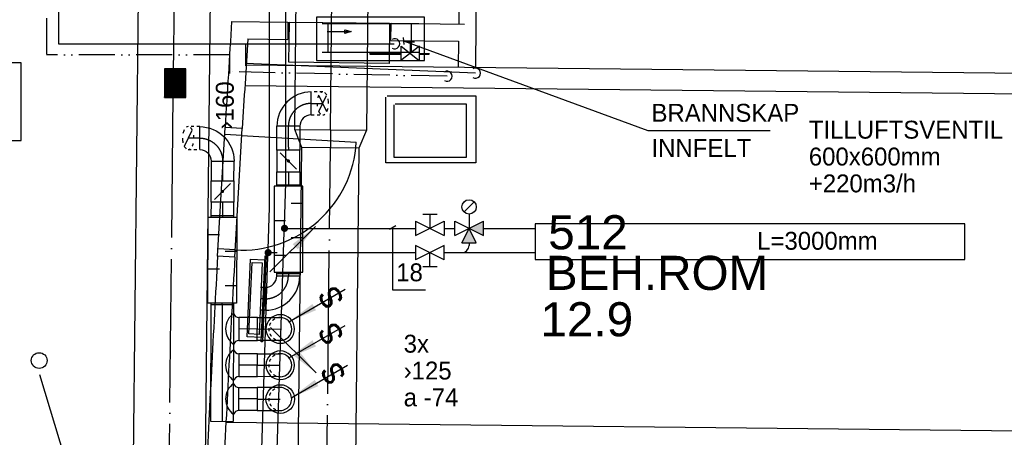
# Model space of a CAD drawing. Header units: millimetres. Extents: x 0 to 83248, y 0 to 52411.
# Tile 56 of 63: x 56048 to 62919, y 41918 to 44834. Entities that reach past the tile are written whole.
import ezdxf
from ezdxf.enums import TextEntityAlignment as Align

# ---------------------------------------------------------------- set-up
doc = ezdxf.new("R2010")
doc.units = ezdxf.units.MM
doc.header["$LTSCALE"] = 50
doc.header["$MEASUREMENT"] = 0
doc.header["$PDMODE"] = 1
for name, pattern in [('2V-CENT', [23, 20, -1.5, 0, -1.5]), ('V-GOMD', [0.8, 0.4, -0.4]), ('V-KU', [2, 1, 1]), ('V-KV', [2, 1, 1]), ('V-V', [2, 1, 1]), ('V-VV', [8, 5, -1, 0, -1, 0, -1])]:
    doc.linetypes.add(name, pattern=pattern)
doc.layers.get('0').update_dxf_attribs({"linetype": 'CONTINUOUS'})
for name, color, linetype in [('20605A200D001$0$832 Rominfo', 7, 'CONTINUOUS'), ('20605A200D001$0$A24-HEL1', 251, 'CONTINUOUS'), ('20605A200D001$0$A24-HEL2', 251, 'CONTINUOUS'), ('20605A200D001$0$A27-HEL1', 251, 'CONTINUOUS'), ('V060-', 3, 'CONTINUOUS'), ('V061-', 1, 'CONTINUOUS'), ('V070-', 3, 'CONTINUOUS'), ('V071-', 1, 'CONTINUOUS'), ('V080', 1, 'CONTINUOUS'), ('V080-', 3, 'CONTINUOUS'), ('V081', 1, 'CONTINUOUS'), ('V090-', 2, 'CONTINUOUS'), ('V091', 1, 'CONTINUOUS'), ('V110', 1, 'CONTINUOUS'), ('V110-', 6, 'CONTINUOUS'), ('V111', 3, 'CONTINUOUS'), ('V111-', 1, 'CONTINUOUS')]:
    doc.layers.add(name, color=color, linetype=linetype)
doc.styles.add('20605A200D001$0$Arial', font='arial.ttf', dxfattribs={"height": 238.125})
doc.styles.add('FISO', font='fiso')
doc.styles.add('ISO', font='ISO')
doc.styles.add('SIMPLEX', font='SIMPLEX')

# ---------------------------------------------------------------- blocks, each defined once
blk = doc.blocks.new('CBOJ90_PB', base_point=(86107, 31352))
at = {"color": 0, "linetype": 'ByBlock'}
blk.add_arc((86106, 31353), 1, 270, 360, dxfattribs=at)
blk = doc.blocks.new('KBOJ90_PB', base_point=(86107, 31352))
at = {"color": 0, "linetype": 'ByBlock'}
for p, q in [((86106.5, 31353), (86107.5, 31353)), ((86106, 31352.5), (86106, 31351.5))]:
    blk.add_line(p, q, dxfattribs=at)
for radius in [1.5, 0.5]:
    blk.add_arc((86106, 31353), radius, 270, 360, dxfattribs=at)
blk = doc.blocks.new('3BOJ90_PB', base_point=(86107, 31352))
for p in [(86107, 31353), (86106, 31352)]:
    blk.add_point(p)
at = {"color": 1, "linetype": '2V-CENT'}
blk.add_blockref('CBOJ90_PB', (86107, 31352), dxfattribs=at)
at = {"color": 0, "linetype": 'ByBlock'}
blk.add_blockref('KBOJ90_PB', (86107, 31352), dxfattribs=at)
at = {"style": 'ISO', "flags": 3}
blk.add_attdef('0', (86107, 31352), '', height=1, dxfattribs=at)
blk = doc.blocks.new('KSP_P', base_point=(16239.5, 22597.5))
at = {"color": 0, "linetype": 'ByBlock'}
for p, q in [((16240, 22598), (16239, 22598)), ((16239, 22598), (16239, 22597)), ((16240, 22597), (16240, 22598)), ((16239, 22597), (16240, 22597))]:
    blk.add_line(p, q, dxfattribs=at)
blk = doc.blocks.new('2SP_P', base_point=(16239.5, 22597.5))
for p in [(16239, 22597.5), (16240, 22597.5)]:
    blk.add_point(p)
at = {"color": 0, "linetype": 'ByBlock'}
blk.add_blockref('KSP_P', (16239.5, 22597.5), dxfattribs=at)
at = {"style": 'SIMPLEX', "flags": 3}
blk.add_attdef('0', (16239.5, 22597.5), '', height=1, dxfattribs=at)
blk = doc.blocks.new('SPJALL', base_point=(16229, 22594))
at = {"color": 1}
blk.add_line((16228.625, 22593.625), (16229.375, 22594.375), dxfattribs=at)
at = {"color": 1, "const_width": 0.075}
blk.add_lwpolyline([(16229, 22594.0375, -1), (16229, 22593.9625, -1), (16229, 22594.0375, -1)], format="xyb", dxfattribs=at)
blk = doc.blocks.new('LD_P')
for p, q in [((-0.5, 0.5), (-0.5, -0.5)), ((0.5, 0.5), (-0.5, 0.5)), ((0.5, -0.5), (0.5, 0.5)), ((-0.5, -0.5), (0.5, -0.5))]:
    blk.add_line(p, q)
at = {"color": 1}
for p, q in [((-0.3, 0.5), (-0.3, 0.1)), ((0.1, 0.5), (0.1, 0.1)), ((-0.1, -0.5), (-0.1, -0.1)), ((0.3, -0.5), (0.3, -0.1))]:
    blk.add_line(p, q, dxfattribs=at)
blk = doc.blocks.new('C3A', base_point=(16246, 22590.5))
at = {"color": 0, "linetype": 'ByBlock'}
blk.add_line((16247, 22590.5), (16246, 22590.5), dxfattribs=at)
blk = doc.blocks.new('K3A', base_point=(16246, 22590.5))
at = {"color": 0, "linetype": 'ByBlock'}
for p, q in [((16246, 22591), (16247, 22591)), ((16247, 22591), (16247, 22590)), ((16247, 22590), (16246, 22590))]:
    blk.add_line(p, q, dxfattribs=at)
blk = doc.blocks.new('33A', base_point=(16246, 22590.5))
blk.add_point((16247, 22590.5))
at = {"color": 0, "linetype": 'ByBlock'}
blk.add_blockref('K3A', (16246, 22590.5), dxfattribs=at)
at = {"color": 1, "linetype": '2V-CENT'}
blk.add_blockref('C3A', (16246, 22590.5), dxfattribs=at)
at = {"style": 'SIMPLEX', "flags": 3}
blk.add_attdef('0', (16246, 22590.5), '', height=1, dxfattribs=at)
blk = doc.blocks.new('V420', base_point=(455, 404.5))
blk.add_line((455, 404.5), (464, 404.5))
blk.add_solid([(455, 404.5), (459, 405), (459, 404)])
blk = doc.blocks.new('V421', base_point=(455.5, 404.5))
at = {"rotation": 180}
blk.add_blockref('V420', (464.5, 404.5), dxfattribs=at)
blk = doc.blocks.new('CIRC_P', base_point=(16254, 22587))
blk.add_circle((16254, 22587), 0.5)
blk = doc.blocks.new('CBOJ90_NB', base_point=(86107.402, 31352.24))
at = {"color": 0, "linetype": 'ByBlock'}
blk.add_line((86106.402, 31352.24), (86107.402, 31352.24), dxfattribs=at)
blk = doc.blocks.new('V422', base_point=(16230, 22585))
blk.add_blockref('V420', (16230, 22585))
at = {"style": 'SIMPLEX'}
blk.add_text('s', height=4, rotation=90, dxfattribs=at).set_placement((16238, 22585), align=Align.CENTER)
blk = doc.blocks.new('K1A', base_point=(16237, 22591.5))
at = {"color": 0, "linetype": 'ByBlock'}
blk.add_line((16237, 22592), (16237, 22591), dxfattribs=at)
blk = doc.blocks.new('21A', base_point=(16237, 22591.5))
blk.add_point((16237, 22591.5))
at = {"color": 0, "linetype": 'ByBlock'}
blk.add_blockref('K1A', (16237, 22591.5), dxfattribs=at)
at = {"style": 'SIMPLEX', "flags": 3}
blk.add_attdef('0', (16237, 22591.5), '', height=1, dxfattribs=at)
blk = doc.blocks.new('VUN')
at = {"color": 0}
blk.add_circle((0, 0), 0.5, dxfattribs=at)
blk = doc.blocks.new('CBOJ30_N', base_point=(16234, 22603))
at = {"color": 0, "linetype": 'ByBlock'}
blk.add_line((16233.5, 22603), (16234, 22603), dxfattribs=at)
blk = doc.blocks.new('TLCG30', base_point=(8, 5))
at = {"color": 1, "linetype": 'V-GOMD'}
for p, q in [((7.833, 5.346), (8.167, 4.654)), ((7.833, 4.654), (8.167, 5.346))]:
    blk.add_line(p, q, dxfattribs=at)
blk = doc.blocks.new('FLCG30', base_point=(8, 3))
at = {"color": 1, "linetype": 'V-GOMD'}
blk.add_line((7.833, 2.654), (8.167, 3.346), dxfattribs=at)
blk = doc.blocks.new('CCDIMF_500X400X125', base_point=(3095.5, 30301.1))
at = {"color": 0, "linetype": 'ByBlock'}
blk.add_line((3033, 30301.1), (3158, 30301.1), dxfattribs=at)
blk = doc.blocks.new('KCDIMF_500X400X125', base_point=(3095.5, 30301.1))
at = {"color": 0, "linetype": 'ByBlock'}
for p, q in [((3033, 30051.1), (3033, 30551.1)), ((3033, 30551.1), (3158, 30501.1)), ((3158, 30501.1), (3158, 30101.1)), ((3158, 30101.1), (3033, 30051.1))]:
    blk.add_line(p, q, dxfattribs=at)
blk = doc.blocks.new('3CDIMF_500X400X125', base_point=(3095.5, 30301.1))
for p in [(3033, 30301.1), (3158, 30301.1)]:
    blk.add_point(p)
at = {"color": 0, "linetype": 'ByBlock'}
blk.add_blockref('KCDIMF_500X400X125', (3095.5, 30301.1), dxfattribs=at)
at = {"color": 1, "linetype": '2V-CENT'}
blk.add_blockref('CCDIMF_500X400X125', (3095.5, 30301.1), dxfattribs=at)
at = {"style": 'SIMPLEX', "flags": 3}
blk.add_attdef('0', (3095.5, 30301.1), '', height=1, dxfattribs=at)
blk = doc.blocks.new('VF')
at = {"color": 0, "const_width": 0.5}
blk.add_lwpolyline([(-0.25, 0, 1), (0.25, 0, 1)], format="xyb", close=True, dxfattribs=at)
blk = doc.blocks.new('A504')
at = {"color": 0}
for p, q in [((-378.8, -15.3), (375.3, -15.3)), ((-378.8, -317), (-378.8, -15.3)), ((-6.1, -73.1), (-6.1, -59.1)), ((-6.1, -59.1), (211.2, -59.1)), ((-1.8, -72.7), (-1.8, -64.7)), ((-1.8, -64.7), (211.2, -64.7)), ((339.2, -115.3), (208.5, -14.7)), ((211.2, -115), (338.4, -14.3)), ((211.2, -17.1), (211.2, -115)), ((275.8, -67.5), (275.8, -145.8)), ((338.4, -59.1), (406.9, -59.1)), ((338.4, -64.7), (408.9, -64.7)), ((339.2, -14.7), (339.2, -115.3)), ((375.3, -15.3), (375.3, -317)), ((-338.6, -72.7), (335, -72.7)), ((-298.4, -72.7), (-298.4, -273.9)), ((284.8, -72.7), (284.8, -273.9)), ((-137.3, -218.5), (-180.4, -204.6)), ((-180.4, -204.6), (-180.4, -229.7)), ((250.3, -145.8), (305.1, -145.8)), ((-338.6, -273.9), (335, -273.9)), ((-303.7, -218.5), (-137.3, -218.5)), ((-180.4, -229.7), (-137.3, -218.5)), ((375.3, -317), (-378.8, -317))]:
    blk.add_line(p, q, dxfattribs=at)
blk = doc.blocks.new('*X308')
at = {"color": 0}
for p, q in [((52042, 22945), (52338, 23241)), ((52042, 22954), (52329, 23241)), ((52042, 22963), (52320, 23241)), ((52042, 22971), (52312, 23241)), ((52042, 22980), (52303, 23241)), ((52042, 22989), (52294, 23241)), ((52042, 22998), (52285, 23241)), ((52042, 23007), (52276, 23241)), ((52042, 23016), (52267, 23241)), ((52042, 23024), (52259, 23241)), ((52042, 23033), (52250, 23241)), ((52042, 23042), (52241, 23241)), ((52042, 23051), (52232, 23241)), ((52042, 23060), (52223, 23241)), ((52042, 23069), (52214, 23241)), ((52042, 23077), (52205, 23241)), ((52042, 23086), (52197, 23241)), ((52042, 23095), (52188, 23241)), ((52042, 23104), (52179, 23241)), ((52042, 23113), (52170, 23241)), ((52042, 23122), (52161, 23241)), ((52042, 23130), (52152, 23241)), ((52042, 23139), (52144, 23241)), ((52042, 23148), (52135, 23241)), ((52042, 23157), (52126, 23241)), ((52042, 23166), (52117, 23241)), ((52042, 23175), (52108, 23241)), ((52042, 23183), (52099, 23241)), ((52042, 23192), (52091, 23241)), ((52042, 23201), (52082, 23241)), ((52042, 23210), (52073, 23241)), ((52042, 23219), (52064, 23241)), ((52042, 23228), (52055, 23241)), ((52042, 23237), (52046, 23241)), ((52047, 22941), (52347, 23241)), ((52056, 22941), (52356, 23241)), ((52065, 22941), (52365, 23241)), ((52073, 22941), (52373, 23241)), ((52082, 22941), (52382, 23241)), ((52091, 22941), (52391, 23241)), ((52100, 22941), (52400, 23241)), ((52109, 22941), (52409, 23241)), ((52118, 22941), (52418, 23241)), ((52126, 22941), (52426, 23241)), ((52135, 22941), (52435, 23241)), ((52144, 22941), (52442, 23239)), ((52153, 22941), (52442, 23230)), ((52162, 22941), (52442, 23221)), ((52171, 22941), (52442, 23212)), ((52179, 22941), (52442, 23203)), ((52188, 22941), (52442, 23195)), ((52197, 22941), (52442, 23186)), ((52206, 22941), (52442, 23177)), ((52215, 22941), (52442, 23168)), ((52224, 22941), (52442, 23159)), ((52233, 22941), (52442, 23150)), ((52241, 22941), (52442, 23142)), ((52250, 22941), (52442, 23133)), ((52259, 22941), (52442, 23124)), ((52268, 22941), (52442, 23115)), ((52277, 22941), (52442, 23106)), ((52286, 22941), (52442, 23097)), ((52294, 22941), (52442, 23089)), ((52303, 22941), (52442, 23080)), ((52312, 22941), (52442, 23071)), ((52321, 22941), (52442, 23062)), ((52330, 22941), (52442, 23053)), ((52339, 22941), (52442, 23044)), ((52347, 22941), (52442, 23035)), ((52356, 22941), (52442, 23027)), ((52365, 22941), (52442, 23018)), ((52374, 22941), (52442, 23009)), ((52383, 22941), (52442, 23000)), ((52392, 22941), (52442, 22991)), ((52400, 22941), (52442, 22982)), ((52409, 22941), (52442, 22974)), ((52418, 22941), (52442, 22965)), ((52427, 22941), (52442, 22956)), ((52436, 22941), (52442, 22947))]:
    blk.add_line(p, q, dxfattribs=at)
blk = doc.blocks.new('20605A200D001')
at = {"layer": '20605A200D001$0$A24-HEL1', "color": 7}
for points in [[(74621.2, 46093.2), (74581.7, 42473)], [(74741.2, 46091.9), (74701.7, 42471.7)], [(72898.8, 40852.9), (72951, 41751.4)], [(73018.6, 40846), (73070.8, 41744.4)], [(73067.9, 41694.5), (72948.1, 41701.5)], [(73067.9, 41694.5), (73866.5, 41648.1)], [(73021.5, 40895.9), (72901.7, 40902.8)]]:
    blk.add_lwpolyline(points, dxfattribs=at)
blk.add_lwpolyline([(74096.1, 42198.3), (73396.1, 42205.9), (73399.2, 42485.9), (74099.1, 42478.3)], close=True, dxfattribs=at)
blk.add_arc((73067.9, 41694.5), 800, 266.6752, 356.67556, dxfattribs=at)
at = {"layer": '20605A200D001$0$A24-HEL2', "color": 7}
for points in [[(72996.6, 42490.3), (73389.2, 42486)], [(73389.2, 42486), (73387.8, 42366)], [(74107.8, 42358.2), (74109.1, 42478.2)], [(74109.1, 42478.2), (74621.7, 42472.6)], [(74701.7, 42471.7), (74698.4, 42171.7)], [(73109.2, 42369.1), (73387.8, 42366)], [(74107.8, 42358.2), (74580.4, 42353)], [(74580.4, 42353), (74578.4, 42173)], [(73098.2, 42189.2), (78541.9, 42129.8)], [(73089, 42044.3), (78540.3, 41984.8)], [(73070.8, 41744.4), (72951, 41751.6)], [(73018.6, 40846), (72898.8, 40852.7)], [(78514.6, 39629.9), (72956.7, 39690.6)]]:
    blk.add_lwpolyline(points, dxfattribs=at)
for centre, radius, start, end in [((302064.7, 27985.2), 229526.9, 176.376744, 176.561483), ((301365.1, 28026.1), 228706.1, 176.404428, 176.561203), ((301092.4, 28049.2), 228552.5, 176.788613, 177.190527), ((299759, 28119.5), 227097.3, 176.787483, 177.19176)]:
    blk.add_arc(centre, radius, start, end, dxfattribs=at)
at = {"layer": '20605A200D001$0$A27-HEL1', "color": 7}
for points in [[(74072.5, 41503.8), (74072.5, 41962.8)], [(74081.5, 41971.8), (74701.5, 41971.8)], [(74701.5, 41971.8), (74701.5, 41503.8)], [(74130.1, 41541.6), (74130.1, 41908.8)], [(74137.3, 41916), (74633.3, 41916)], [(74633.3, 41916), (74633.3, 41541.6)], [(74633.3, 41541.6), (74130.1, 41541.6)], [(74701.5, 41503.8), (74072.5, 41503.8)]]:
    blk.add_lwpolyline(points, dxfattribs=at)
blk.add_arc((74369.5, 41845.8), 27, 0, 0, dxfattribs=at)
at = {"layer": '20605A200D001$0$832 Rominfo', "color": 7, "style": '20605A200D001$0$Arial'}
for s, p in [('512', (75205.6, 40900.5)), ('BEH.ROM', (75189.4, 40616.7)), ('12.9', (75151.3, 40292.9))]:
    blk.add_text(s, height=238.12, dxfattribs=at).set_placement(p)

msp = doc.modelspace()

# ---------------------------------------------------------------- linework, layer by layer
at = {"layer": 'V060-', "linetype": 'Continuous'}
for p, q in [((57967.08, 44067.63), (57983.62, 45584.09)), ((58483.58, 45578.03), (58467.05, 44062.22)), ((56801.8, 38081.93), (56879.24, 45182.29)), ((57379.21, 45176.84), (57301.77, 38076.52)), ((57842.82, 43943.3), (57842.83, 44089.56)), ((58002.83, 44089.56), (58002.82, 43943.3)), ((57842.81, 43922.71), (57842.82, 43943.3)), ((57894.06, 32698.84), (58015.72, 43941.59)), ((58002.82, 43943.3), (58002.81, 43922.71)), ((58415.7, 43937.27), (58294.03, 32694.51)), ((57383.8, 43847.27), (57383.29, 43709.42)), ((57543.29, 43709.13), (57543.8, 43846.99)), ((57842.8, 43681.09), (57842.81, 43772.75)), ((58002.81, 43772.74), (58002.8, 43681.09)), ((57383.02, 43559.46), (57382.62, 43465.39)), ((57542.62, 43465.1), (57543.01, 43559.17)), ((57842.77, 43045.45), (57842.78, 43059.46)), ((58002.78, 43059.46), (58002.77, 43045.45)), ((57729.06, 42965.69), (57762.74, 42965.69)), ((57381.5, 42845.78), (57379.97, 42030.23)), ((57539.97, 42029.94), (57541.5, 42845.5)), ((57707.03, 42754.55), (57576.55, 42754.79)), ((57762.73, 42805.69), (57729.06, 42805.69)), ((57576.26, 42594.79), (57706.74, 42594.56)), ((57707.03, 42501.8), (57576.55, 42502.03)), ((57576.26, 42342.03), (57706.74, 42341.8)), ((57576.38, 42266.02), (57706.86, 42266)), ((57706.84, 42106), (57576.36, 42106.02))]:
    msp.add_line(p, q, dxfattribs=at)
at = {"layer": 'V060-', "color": 1, "linetype": '2V-CENT'}
for p, q in [((58217.07, 44064.92), (58229.74, 45447.04)), ((57071.23, 39862.16), (57129.22, 45179.56)), ((57922.82, 43943.3), (57922.83, 44089.56)), ((57922.82, 43943.3), (57922.81, 43922.71)), ((58110.02, 34172.53), (58215.71, 43939.43)), ((57463.8, 43847.13), (57463.29, 43709.28)), ((57922.81, 43772.74), (57922.8, 43681.09)), ((57463.02, 43559.32), (57462.62, 43465.24)), ((57922.78, 43059.46), (57922.77, 43045.45)), ((57762.74, 42885.69), (57729.06, 42885.69)), ((57461.5, 42845.64), (57459.97, 42030.08)), ((57706.89, 42674.56), (57576.41, 42674.79)), ((57706.89, 42421.8), (57576.41, 42422.03)), ((57706.85, 42186), (57576.37, 42186.02))]:
    msp.add_line(p, q, dxfattribs=at)
at = {"layer": 'V060-', "linetype": 'V-GOMD'}
for p, q in [((58162.84, 44329.55), (58082.84, 44329.55)), ((58082.84, 44169.55), (58162.84, 44169.55)), ((57304.09, 44087.42), (57224.09, 44087.42)), ((57224.09, 43927.42), (57304.09, 43927.42))]:
    msp.add_line(p, q, dxfattribs=at)
at = {"layer": 'V060-'}
for p, q in [((57576.55, 42754.79), (57576.26, 42594.79)), ((57576.55, 42502.03), (57576.26, 42342.03)), ((57576.36, 42106.02), (57576.38, 42266.02))]:
    msp.add_line(p, q, dxfattribs=at)
at = {"layer": 'V060-', "color": 3, "linetype": 'ByBlock'}
for p, q in [((57706.04, 42594.8), (57706.32, 42754.8)), ((57706.32, 42754.8), (57866.32, 42754.51)), ((57866.04, 42594.51), (57706.04, 42594.8)), ((57706.04, 42342.04), (57706.32, 42502.04)), ((57706.32, 42502.04), (57866.32, 42501.75)), ((57866.04, 42341.75), (57706.04, 42342.04)), ((57706.16, 42265.76), (57706.13, 42105.76)), ((57866.16, 42265.74), (57706.16, 42265.76)), ((57706.13, 42105.76), (57866.13, 42105.74))]:
    msp.add_line(p, q, dxfattribs=at)
at = {"layer": 'V060-'}
msp.add_lwpolyline([(57207.58, 44290.37), (57207.58, 44490.37), (57057.58, 44490.37), (57057.58, 44290.37)], close=True, dxfattribs=at)
at = {"layer": 'V060-', "linetype": 'V-GOMD'}
for centre, radius, start, end in [((58162.84, 44308.31), 21.24, 90, 129.639272), ((58223.16, 44261.82), 99.07, 153.434949, 168.29908), ((58282.37, 44249.55), 159.54, 180, 191.70092), ((58188.87, 44220.14), 60.73, 206.565051, 230.360728), ((57198.06, 44036.83), 60.73, 26.565051, 50.360728), ((57104.55, 44007.42), 159.54, 0, 11.70092), ((57224.09, 43948.66), 21.24, 270, 309.639272), ((57163.76, 43995.16), 99.07, 333.434949, 348.29908)]:
    msp.add_arc(centre, radius, start, end, dxfattribs=at)
at = {"layer": 'V060-', "linetype": 'ByBlock'}
for centre, radius, start, end in [((58139.74, 44280.43), 57.45, 26.565051, 50.360728), ((58043.3, 44249.55), 159.54, 360, 371.70092), ((58102.51, 44237.29), 99.07, 333.434949, 348.29908), ((58162.84, 44190.79), 21.24, 270, 309.639272), ((57284.42, 44019.68), 99.07, 153.434949, 168.29908), ((57224.09, 44066.18), 21.24, 90, 129.639272), ((57343.63, 44007.42), 159.54, 180, 191.70092), ((57247.19, 43976.54), 57.45, 206.565051, 230.360728)]:
    msp.add_arc(centre, radius, start, end, dxfattribs=at)
at = {"layer": 'V060-'}
for centre, radius, start, end in [((57615.7, 42674.72), 130.71, 124.263913, 235.529022), ((57576.94, 42790.46), 35.67, 192.490055, 269.380144), ((57576.52, 42559.12), 35.67, 90.412791, 167.30288), ((57615.7, 42421.96), 130.71, 124.263913, 235.529022), ((57576.94, 42537.7), 35.67, 192.490055, 269.380144), ((57576.52, 42306.36), 35.67, 90.412791, 167.30288), ((57615.66, 42186.02), 130.71, 124.358955, 235.624065), ((57576.71, 42301.69), 35.67, 192.585097, 269.475186), ((57576.68, 42070.35), 35.67, 90.507834, 167.397922)]:
    msp.add_arc(centre, radius, start, end, dxfattribs=at)
at = {"layer": 'V060-', "color": 3, "linetype": 'V-GOMD'}
for centre, start, end in [((57866.18, 42674.51), 89.896537, 269.896537), ((57866.18, 42421.75), 89.896537, 269.896537), ((57866.14, 42185.74), 89.99144, 269.99144)]:
    msp.add_arc(centre, 80, start, end, dxfattribs=at)
at = {"layer": 'V060-', "color": 3, "linetype": 'ByBlock'}
for centre, start, end in [((57866.18, 42674.51), 269.896537, 449.896537), ((57866.18, 42421.75), 269.896537, 449.896537), ((57866.14, 42185.74), 269.99144, 449.99144)]:
    msp.add_arc(centre, 80, start, end, dxfattribs=at)
at = {"layer": 'V070-'}
for p, q in [((56057.01, 44533.55), (55957.01, 44533.55)), ((56057.01, 43990.55), (56057.01, 44533.55)), ((55957.01, 43990.55), (56057.01, 43990.55)), ((57634.99, 42618.92), (57659.21, 43161.38)), ((57659.21, 43161.38), (57759.11, 43156.92)), ((57733.57, 42584.99), (57760.43, 43186.39)), ((57759.11, 43156.92), (57734.89, 42614.46)), ((57768.42, 43186.03), (57741.56, 42584.63)), ((57760.43, 43186.39), (57768.42, 43186.03)), ((57648, 42639.86), (57670.3, 43139.36)), ((57670.3, 43139.36), (57740.23, 43136.24)), ((57740.23, 43136.24), (57717.93, 42636.74)), ((57734.89, 42614.46), (57634.99, 42618.92)), ((57717.93, 42636.74), (57648, 42639.86)), ((57741.56, 42584.63), (57733.57, 42584.99))]:
    msp.add_line(p, q, dxfattribs=at)
at = {"layer": 'V080-', "linetype": 'V-KV'}
for p, q in [((56319.27, 46487.85), (56319.27, 44666.45)), ((56319.27, 44666.45), (58660.13, 44666.45)), ((59228.91, 44460.4), (57624.45, 44529.3))]:
    msp.add_line(p, q, dxfattribs=at)
at = {"layer": 'V080-', "linetype": 'V-VV'}
for p, q in [((56234.58, 46444.6), (56234.58, 44588.15)), ((57511.83, 44588.15), (56234.58, 44588.15)), ((59030.48, 44438.96), (57511.83, 44470.56))]:
    msp.add_line(p, q, dxfattribs=at)
at = {"layer": 'V080-', "color": 6, "linetype": 'V-VV'}
for p, q in [((57624.45, 44666.45), (57624.45, 44511.96)), ((57511.83, 44588.15), (57511.83, 44458.72))]:
    msp.add_line(p, q, dxfattribs=at)
at = {"layer": 'V080-', "color": 1}
for centre in [(58665.44, 44666.37), (59030.48, 44438.96), (59228.91, 44460.4)]:
    msp.add_arc(centre, 35.47, 238.834608, 481.165392, dxfattribs=at)
at = {"layer": 'V081'}
for p, q in [((58724.13, 44710.72), (58727.68, 44660.85)), ((58725.9, 44685.78), (60432.18, 44061.37)), ((60432.18, 44061.37), (61285.4, 44061.37))]:
    msp.add_line(p, q, dxfattribs=at)
at = {"layer": 'V091'}
msp.add_line((56428.65, 41554.2), (56189.17, 42355.25), dxfattribs=at)
at = {"layer": 'V110'}
msp.add_lwpolyline([(59644.23, 43158.99), (62644.23, 43158.99), (62644.23, 43408.99), (59644.23, 43408.99)], close=True, dxfattribs=at)
at = {"layer": 'V110-', "linetype": 'V-V'}
for p, q in [((57790.88, 43522.4), (57790.88, 47188.39)), ((57905.43, 43691.7), (57905.43, 47204.74)), ((59184.04, 43277.06), (59184.04, 43257.76))]:
    msp.add_line(p, q, dxfattribs=at)
at = {"layer": 'V110-', "linetype": 'V-KU'}
for p, q in [((57895.93, 43402.19), (57905.43, 43691.7)), ((57781.57, 43232.81), (57790.88, 43522.4)), ((57921.22, 43377.06), (58811.17, 43377.06)), ((59011.17, 43377.06), (59084.04, 43377.06)), ((59284.04, 43377.06), (59644.23, 43377.06)), ((57807.8, 40716.35), (57894.29, 43352.27)), ((57695.28, 40547.61), (57779.96, 43182.86)), ((57806.55, 43207.76), (57845.8, 43207.76)), ((57933.3, 43207.76), (58811.17, 43207.76)), ((59011.17, 43207.76), (59644.23, 43207.76))]:
    msp.add_line(p, q, dxfattribs=at)
at = {"layer": 'V110-', "color": 1}
for p, q in [((59148.69, 43491.71), (59219.4, 43562.42)), ((58861.17, 43477.06), (58961.17, 43477.06)), ((58911.17, 43477.06), (58911.17, 43377.06)), ((59184.04, 43477.06), (59184.04, 43377.06)), ((58811.17, 43327.06), (59011.17, 43427.06)), ((58811.17, 43427.06), (59011.17, 43327.06)), ((58811.17, 43427.06), (58811.17, 43327.06)), ((59011.17, 43427.06), (59011.17, 43327.06)), ((59084.04, 43327.06), (59284.04, 43427.06)), ((59084.04, 43427.06), (59284.04, 43327.06)), ((59084.04, 43327.06), (59084.04, 43427.06)), ((59134.04, 43277.06), (59184.04, 43377.06)), ((59234.04, 43277.06), (59184.04, 43377.06)), ((59284.04, 43327.06), (59284.04, 43427.06)), ((59011.17, 43257.76), (58811.17, 43157.76)), ((59011.17, 43157.76), (58811.17, 43257.76)), ((58811.17, 43257.76), (58811.17, 43157.76)), ((59011.17, 43157.76), (59011.17, 43257.76)), ((59134.04, 43277.06), (59234.04, 43277.06)), ((58911.17, 43107.76), (58911.17, 43207.76)), ((58961.17, 43107.76), (58861.17, 43107.76))]:
    msp.add_line(p, q, dxfattribs=at)
msp.add_circle((59184.04, 43527.06), 50, dxfattribs=at)
at = {"layer": 'V110-', "linetype": 'V-V'}
msp.add_arc((59134.04, 43257.76), 50, 270, 360, dxfattribs=at)
at = {"layer": 'V110-'}
for points in [[(59134.04, 43277.06), (59234.04, 43277.06), (59184.04, 43377.06)], [(59284.04, 43327.06), (59284.04, 43427.06), (59184.04, 43377.06)]]:
    msp.add_solid(points, dxfattribs=at)
at = {"layer": 'V111-'}
for p, q in [((58672.19, 43394.37), (58628.89, 43369.37)), ((58650.54, 43381.87), (58650.54, 42947.7)), ((58650.54, 42947.7), (58879.03, 42947.7))]:
    msp.add_line(p, q, dxfattribs=at)

# ---------------------------------------------------------------- block references
at = {"layer": 'V060-'}
msp.add_blockref('20605A200D001', (-15469.5, 2330.58), dxfattribs=at)
for name, p, xscale, yscale, zscale, rotation in [('*X308', (68677.9, 18269.22), 0.5, 0.5, 0.5, 90), ('SPJALL', (57922.81, 43847.71), 150, 150, 150, 89.99793867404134), ('SPJALL', (57463.15, 43634.28), -150, 150, 150, 269.8964673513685), ('LD_P', (57922.79, 43371.09), 600, 200, 600, 89.99793867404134), ('LD_P', (57462.06, 43155.24), -600, 200, 600, 269.8964673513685)]:
    msp.add_blockref(name, p, dxfattribs=dict(at, xscale=xscale, yscale=yscale, zscale=zscale, rotation=rotation))
at = {"layer": 'V060-', "linetype": 'Continuous'}
for name, p, xscale, yscale, zscale, rotation in [('3BOJ90_PB', (57922.84, 44249.56), 160, 160, 160, 179.9979386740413), ('3BOJ90_PB', (57464.09, 44007.13), -160, 160, 160, 179.8964673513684), ('2SP_P', (57922.81, 43847.71), 150, 160.0000000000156, 150, 89.99793867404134), ('2SP_P', (57463.15, 43634.28), -150, 160.0000000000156, 150, 269.8964673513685), ('33A', (57922.8, 43671.09), 10, 160.0000000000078, 10, 89.99793867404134), ('33A', (57462.6, 43455.24), -10, 160.0000000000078, 10, 269.8964673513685), ('3BOJ90_PB', (57922.77, 42885.45), 160, 160, 160, 359.9979386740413), ('33A', (57922.78, 43069.06), 10, 160.0000000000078, 10, 269.9979386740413), ('33A', (57461.52, 42855.24), -10, 160.0000000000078, 10, 89.89646735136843), ('21A', (57459.97, 42030.08), 160, 160, 160, 89.89646735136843)]:
    msp.add_blockref(name, p, dxfattribs=dict(at, xscale=xscale, yscale=yscale, zscale=zscale, rotation=rotation))
at = {"layer": 'V060-', "xscale": 160, "yscale": 160, "zscale": 160}
for name, p in [('TLCG30', (58162.84, 44249.55)), ('FLCG30', (57224.09, 44007.42))]:
    msp.add_blockref(name, p, dxfattribs=at)
at = {"layer": 'V060-', "color": 1, "linetype": '2V-CENT', "xscale": 160, "yscale": 160, "zscale": 160}
msp.add_blockref('CBOJ30_N', (58162.84, 44249.55), dxfattribs=at)
at = {"layer": 'V060-', "linetype": 'Continuous', "rotation": 269.38}
msp.add_blockref('3CDIMF_500X400X125', (58216.39, 44002.43), dxfattribs=at)
at = {"layer": 'V060-', "color": 1, "linetype": '2V-CENT', "yscale": 160, "zscale": 160}
for name, p, xscale, rotation in [('CBOJ30_N', (57224.09, 44007.42), 160, 180), ('CBOJ90_NB', (57866.18, 42674.51), -160, 179.8964673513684), ('CBOJ90_NB', (57866.18, 42421.75), -160, 179.8964673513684), ('CBOJ90_NB', (57866.14, 42185.74), 160, 359.9915097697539)]:
    msp.add_blockref(name, p, dxfattribs=dict(at, xscale=xscale, rotation=rotation))
at = {"layer": 'V070-'}
for name, p, xscale, yscale, zscale, rotation in [('V421', (57794.16, 43072.8), -50, 50, 50, 224.9979386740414), ('V422', (57930.39, 42727.61), 50, 50, 50, 29.99999999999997), ('CIRC_P', (57866.18, 42674.51), -200, 200, 200, 179.8964673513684), ('V422', (57930.39, 42474.85), 50, 50, 50, 29.99999999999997), ('V421', (57798.31, 42685.64), -50, 50, 50, 134.9979386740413), ('CIRC_P', (57866.18, 42421.75), -200, 200, 200, 179.8964673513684), ('V422', (57946.5, 42197.45), 50, 50, 50, 29.99999999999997), ('CIRC_P', (57866.14, 42185.74), 200, 200, 200, 359.9915097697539)]:
    msp.add_blockref(name, p, dxfattribs=dict(at, xscale=xscale, yscale=yscale, zscale=zscale, rotation=rotation))
at = {"layer": 'V080', "xscale": -1, "rotation": 180}
msp.add_blockref('A504', (58498.37, 44533.7), dxfattribs=at)
at = {"layer": 'V090-', "color": 1, "xscale": 110, "yscale": 110, "zscale": 110}
msp.add_blockref('VUN', (56183.94, 42454.26), dxfattribs=at)
at = {"layer": 'V110-', "xscale": 50, "yscale": 50, "zscale": 50}
for p in [(57896.22, 43377.19), (57781.55, 43207.81)]:
    msp.add_blockref('VF', p, dxfattribs=at)

# ---------------------------------------------------------------- texts
at = {"layer": 'V061-', "color": 1, "style": 'FISO'}
msp.add_text('›160', height=125, rotation=90, dxfattribs=at).set_placement((57541.76, 44068.77))
for s, p in [('TILLUFTSVENTIL', (61555.15, 44003.53)), ('600x600mm', (61555.15, 43816.03)), ('+220m3/h', (61555.15, 43628.53))]:
    msp.add_text(s, height=125, dxfattribs=at).set_placement(p)
at = {"layer": 'V071-', "color": 1, "style": 'FISO'}
for s, p in [('3x', (58727.67, 42509.51)), ('›125', (58727.67, 42322.01)), ('a -74', (58727.67, 42134.51))]:
    msp.add_text(s, height=125, dxfattribs=at).set_placement(p)
at = {"layer": 'V081', "color": 1, "style": 'FISO'}
for s, p in [('BRANNSKAP', (60457.18, 44121.37)), ('INNFELT', (60457.18, 43876.37))]:
    msp.add_text(s, height=125, dxfattribs=at).set_placement(p)
at = {"layer": 'V111', "color": 1, "style": 'FISO'}
msp.add_text('L=3000mm', height=125, dxfattribs=at).set_placement((61194.58, 43227.87))
at = {"layer": 'V111-', "color": 1, "style": 'FISO'}
msp.add_text('18', height=125, dxfattribs=at).set_placement((58675.54, 43007.7))

doc.saveas('drawing.dxf')
